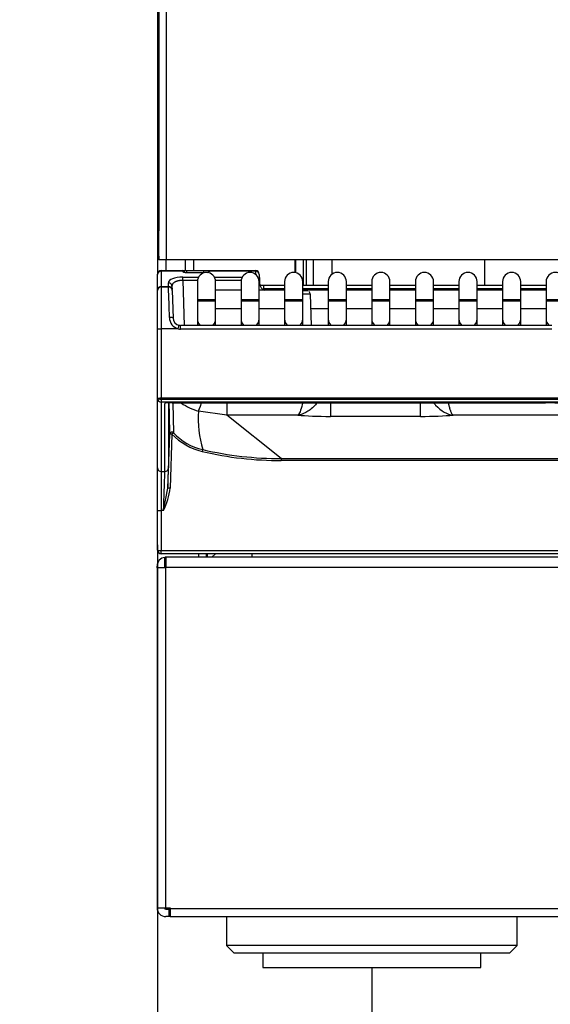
# Model space of a CAD drawing. Header units: millimetres. Extents: x 0 to 287, y 0 to 200.
# Tile 24 of 68: x 29 to 36, y 124 to 137. Entities that reach past the tile are written whole.
import ezdxf
from ezdxf.enums import TextEntityAlignment as Align

# ---------------------------------------------------------------- set-up
doc = ezdxf.new("R2010")
doc.units = ezdxf.units.MM
doc.layers.add('130.193_BW4C_CTM', color=7, linetype='Continuous')
doc.layers.add('Défaut', color=7, linetype='Continuous')
doc.styles.add('SEACAD_Arial', font='arial.ttf')
doc.dimstyles.new('ISO', dxfattribs={"dimtxt": 3, "dimasz": 3, "dimexe": 1.5, "dimexo": 0, "dimgap": 1.5, "dimtad": 1, "dimdec": 0, "dimlfac": 10, "dimtxsty": 'SEACAD_Arial', "dimblk1": '_SE_FILLED', "dimblk2": '_SE_FILLED', "dimsah": 1, "dimcen": 1.5, "dimazin": 0, "dimtfac": 1, "dimtdec": 3, "dimtmove": 0, "dimatfit": 3, "dimfxl": 1, "dimtolj": 1, "dimarcsym": 0})

# ---------------------------------------------------------------- blocks, each defined once
blk = doc.blocks.new('SE')
at = {"layer": '130.193_BW4C_CTM', "color": 7, "linetype": 'Continuous'}
for p, q in [((30.756, 172.539), (30.756, 133.909)), ((30.777, 134.109), (30.777, 172.559)), ((30.877, 172.559), (30.877, 134.109)), ((30.777, 171.599), (30.777, 134.509)), ((30.777, 135.478), (30.777, 135.841)), ((30.777, 134.159), (30.777, 134.509)), ((30.777, 134.159), (30.777, 134.109)), ((30.877, 134.109), (30.777, 134.109)), ((30.777, 134.109), (30.777, 134.109)), ((30.876, 133.959), (30.876, 134.109)), ((47.477, 134.109), (30.877, 134.109)), ((31.136, 134.109), (31.136, 133.959)), ((31.256, 133.959), (31.256, 134.109)), ((32.648, 134.109), (32.648, 133.933)), ((32.656, 134.109), (32.656, 133.932)), ((32.764, 133.759), (32.764, 134.109)), ((32.806, 133.759), (32.806, 134.109)), ((32.906, 133.759), (32.906, 134.109)), ((33.156, 134.109), (33.156, 133.909)), ((35.256, 134.109), (35.256, 133.759)), ((30.806, 133.959), (30.806, 133.952)), ((30.806, 133.959), (31.1, 133.959)), ((30.806, 133.959), (30.806, 133.952)), ((30.806, 133.959), (31.1, 133.959)), ((31.1, 133.952), (30.806, 133.952)), ((30.806, 133.952), (30.806, 133.742)), ((31.1, 133.952), (30.806, 133.952)), ((30.806, 133.952), (30.806, 133.742)), ((31.1, 133.952), (31.1, 133.959)), ((31.1, 133.959), (31.16, 133.959)), ((31.1, 133.952), (31.1, 133.959)), ((31.1, 133.959), (31.16, 133.959)), ((31.1, 133.951), (31.1, 133.952)), ((31.1, 133.951), (31.1, 133.952)), ((31.16, 133.929), (31.16, 133.959)), ((31.16, 133.959), (31.392, 133.959)), ((31.16, 133.929), (31.16, 133.959)), ((31.16, 133.959), (31.392, 133.959)), ((31.391, 133.93), (31.161, 133.93)), ((31.391, 133.93), (31.161, 133.93)), ((31.39, 133.928), (31.161, 133.928)), ((31.39, 133.928), (31.161, 133.928)), ((31.392, 133.929), (31.392, 133.959)), ((31.392, 133.959), (31.472, 133.959)), ((31.392, 133.929), (31.392, 133.959)), ((31.392, 133.959), (31.472, 133.959)), ((31.472, 133.958), (31.47, 133.952)), ((31.472, 133.958), (31.47, 133.952)), ((32.108, 133.952), (31.47, 133.952)), ((32.108, 133.952), (31.47, 133.952)), ((31.472, 133.959), (31.472, 133.958)), ((31.472, 133.959), (32.108, 133.959)), ((31.472, 133.959), (31.472, 133.958)), ((31.472, 133.959), (32.108, 133.959)), ((32.108, 133.952), (32.108, 133.959)), ((32.108, 133.952), (32.108, 133.959)), ((32.11, 133.907), (32.108, 133.952)), ((32.11, 133.907), (32.108, 133.952)), ((30.756, 133.906), (30.756, 133.909)), ((30.756, 133.906), (30.756, 133.909)), ((30.756, 133.695), (30.756, 133.906)), ((30.756, 133.695), (30.756, 133.906)), ((30.907, 133.742), (30.906, 133.79)), ((30.907, 133.742), (30.906, 133.79)), ((31.103, 133.871), (31.322, 133.871)), ((31.103, 133.825), (31.103, 133.871)), ((31.103, 133.871), (31.322, 133.871)), ((31.103, 133.825), (31.103, 133.871)), ((31.307, 133.825), (31.103, 133.825)), ((31.103, 133.825), (31.125, 133.205)), ((31.307, 133.825), (31.103, 133.825)), ((31.103, 133.825), (31.125, 133.205)), ((31.306, 133.809), (31.306, 133.559)), ((31.54, 133.871), (31.922, 133.871)), ((31.54, 133.871), (31.922, 133.871)), ((31.907, 133.825), (31.555, 133.825)), ((31.907, 133.825), (31.555, 133.825)), ((31.556, 133.559), (31.556, 133.809)), ((31.906, 133.809), (31.906, 133.559)), ((32.155, 133.826), (32.161, 133.826)), ((32.155, 133.826), (32.161, 133.826)), ((32.156, 133.559), (32.156, 133.809)), ((32.162, 133.781), (32.156, 133.781)), ((32.162, 133.781), (32.156, 133.781)), ((32.158, 133.908), (32.161, 133.826)), ((32.158, 133.908), (32.161, 133.826)), ((32.161, 133.826), (32.162, 133.781)), ((32.161, 133.826), (32.162, 133.781)), ((32.506, 133.809), (32.506, 133.559)), ((32.756, 133.559), (32.756, 133.809)), ((33.106, 133.809), (33.106, 133.559)), ((33.356, 133.559), (33.356, 133.809)), ((33.706, 133.809), (33.706, 133.559)), ((33.956, 133.559), (33.956, 133.809)), ((34.306, 133.809), (34.306, 133.559)), ((34.556, 133.559), (34.556, 133.809)), ((34.906, 133.809), (34.906, 133.559)), ((35.156, 133.559), (35.156, 133.809)), ((35.506, 133.809), (35.506, 133.559)), ((35.756, 133.559), (35.756, 133.809)), ((36.106, 133.809), (36.106, 133.559)), ((30.756, 133.684), (30.756, 133.695)), ((30.756, 133.684), (30.756, 133.695)), ((30.756, 133.158), (30.756, 133.684)), ((30.756, 133.158), (30.756, 133.684)), ((30.806, 133.742), (30.907, 133.742)), ((30.806, 133.742), (30.806, 133.734)), ((30.806, 133.742), (30.907, 133.742)), ((30.806, 133.742), (30.806, 133.734)), ((30.806, 133.734), (30.908, 133.734)), ((30.806, 133.734), (30.806, 133.156)), ((30.806, 133.734), (30.908, 133.734)), ((30.806, 133.734), (30.806, 133.156)), ((30.908, 133.735), (30.912, 133.734)), ((30.908, 133.735), (30.912, 133.734)), ((30.956, 133.746), (30.957, 133.697)), ((30.956, 133.746), (30.957, 133.697)), ((30.958, 133.686), (30.971, 133.304)), ((30.958, 133.686), (30.971, 133.304)), ((31.906, 133.689), (31.556, 133.689)), ((32.506, 133.689), (32.156, 133.689)), ((32.165, 133.759), (32.215, 133.759)), ((32.165, 133.759), (32.215, 133.759)), ((32.215, 133.759), (32.215, 133.709)), ((32.215, 133.759), (32.506, 133.759)), ((32.215, 133.759), (32.215, 133.709)), ((32.215, 133.759), (32.506, 133.759)), ((32.215, 133.709), (32.215, 133.696)), ((32.506, 133.709), (32.215, 133.709)), ((32.215, 133.709), (32.215, 133.696)), ((32.506, 133.709), (32.215, 133.709)), ((32.756, 133.759), (33.106, 133.759)), ((32.756, 133.759), (33.106, 133.759)), ((33.106, 133.709), (32.756, 133.709)), ((33.106, 133.709), (32.756, 133.709)), ((33.106, 133.689), (32.756, 133.689)), ((32.758, 133.684), (32.808, 133.684)), ((32.758, 133.684), (32.808, 133.684)), ((33.356, 133.759), (33.706, 133.759)), ((33.356, 133.759), (33.706, 133.759)), ((33.706, 133.709), (33.356, 133.709)), ((33.706, 133.709), (33.356, 133.709)), ((33.706, 133.689), (33.356, 133.689)), ((33.956, 133.759), (34.306, 133.759)), ((33.956, 133.759), (34.306, 133.759)), ((34.306, 133.709), (33.956, 133.709)), ((34.306, 133.709), (33.956, 133.709)), ((34.306, 133.689), (33.956, 133.689)), ((34.556, 133.759), (34.906, 133.759)), ((34.556, 133.759), (34.906, 133.759)), ((34.906, 133.709), (34.556, 133.709)), ((34.906, 133.709), (34.556, 133.709)), ((34.906, 133.689), (34.556, 133.689)), ((35.156, 133.759), (35.506, 133.759)), ((35.156, 133.759), (35.506, 133.759)), ((35.506, 133.709), (35.156, 133.709)), ((35.506, 133.709), (35.156, 133.709)), ((35.506, 133.689), (35.156, 133.689)), ((35.756, 133.759), (36.106, 133.759)), ((35.756, 133.759), (36.106, 133.759)), ((36.106, 133.709), (35.756, 133.709)), ((36.106, 133.709), (35.756, 133.709)), ((36.106, 133.689), (35.756, 133.689)), ((31.556, 133.559), (31.306, 133.559)), ((31.306, 133.559), (31.306, 133.539)), ((31.556, 133.539), (31.306, 133.539)), ((31.306, 133.539), (31.306, 133.293)), ((31.556, 133.539), (31.556, 133.559)), ((31.556, 133.293), (31.556, 133.539)), ((32.156, 133.559), (31.906, 133.559)), ((31.906, 133.559), (31.906, 133.539)), ((32.156, 133.539), (31.906, 133.539)), ((31.906, 133.539), (31.906, 133.293)), ((32.156, 133.539), (32.156, 133.559)), ((32.156, 133.293), (32.156, 133.539)), ((32.756, 133.559), (32.506, 133.559)), ((32.506, 133.559), (32.506, 133.539)), ((32.756, 133.539), (32.506, 133.539)), ((32.506, 133.539), (32.506, 133.293)), ((32.756, 133.539), (32.756, 133.559)), ((32.756, 133.293), (32.756, 133.539)), ((32.858, 133.636), (32.873, 133.205)), ((32.858, 133.636), (32.873, 133.205)), ((33.356, 133.559), (33.106, 133.559)), ((33.106, 133.559), (33.106, 133.539)), ((33.356, 133.539), (33.106, 133.539)), ((33.106, 133.539), (33.106, 133.293)), ((33.356, 133.539), (33.356, 133.559)), ((33.356, 133.293), (33.356, 133.539)), ((33.956, 133.559), (33.706, 133.559)), ((33.706, 133.559), (33.706, 133.539)), ((33.956, 133.539), (33.706, 133.539)), ((33.706, 133.539), (33.706, 133.293)), ((33.956, 133.539), (33.956, 133.559)), ((33.956, 133.293), (33.956, 133.539)), ((34.556, 133.559), (34.306, 133.559)), ((34.306, 133.559), (34.306, 133.539)), ((34.556, 133.539), (34.306, 133.539)), ((34.306, 133.539), (34.306, 133.293)), ((34.556, 133.539), (34.556, 133.559)), ((34.556, 133.293), (34.556, 133.539)), ((35.156, 133.559), (34.906, 133.559)), ((34.906, 133.559), (34.906, 133.539)), ((35.156, 133.539), (34.906, 133.539)), ((34.906, 133.539), (34.906, 133.293)), ((35.156, 133.539), (35.156, 133.559)), ((35.156, 133.293), (35.156, 133.539)), ((35.756, 133.559), (35.506, 133.559)), ((35.506, 133.559), (35.506, 133.539)), ((35.756, 133.539), (35.506, 133.539)), ((35.506, 133.539), (35.506, 133.293)), ((35.756, 133.539), (35.756, 133.559)), ((35.756, 133.293), (35.756, 133.539)), ((36.356, 133.559), (36.106, 133.559)), ((36.106, 133.559), (36.106, 133.539)), ((36.356, 133.539), (36.106, 133.539)), ((36.106, 133.539), (36.106, 133.293)), ((31.556, 133.439), (31.906, 133.439)), ((32.156, 133.439), (32.506, 133.439)), ((32.865, 133.439), (33.106, 133.439)), ((33.356, 133.439), (33.706, 133.439)), ((33.956, 133.439), (34.306, 133.439)), ((34.556, 133.439), (34.906, 133.439)), ((35.156, 133.439), (35.506, 133.439)), ((35.756, 133.439), (36.106, 133.439)), ((31.306, 133.293), (31.306, 133.205)), ((31.556, 133.205), (31.556, 133.293)), ((31.906, 133.293), (31.906, 133.205)), ((32.156, 133.205), (32.156, 133.293)), ((32.506, 133.293), (32.506, 133.205)), ((32.756, 133.205), (32.756, 133.293)), ((33.106, 133.293), (33.106, 133.205)), ((33.356, 133.205), (33.356, 133.293)), ((33.706, 133.293), (33.706, 133.205)), ((33.956, 133.205), (33.956, 133.293)), ((34.306, 133.293), (34.306, 133.205)), ((34.556, 133.205), (34.556, 133.293)), ((34.906, 133.293), (34.906, 133.205)), ((35.156, 133.205), (35.156, 133.293)), ((35.506, 133.293), (35.506, 133.205)), ((35.756, 133.205), (35.756, 133.293)), ((36.106, 133.293), (36.106, 133.205)), ((30.756, 132.195), (30.756, 133.158)), ((30.756, 132.195), (30.756, 133.158)), ((30.806, 133.156), (30.806, 132.201)), ((31.043, 133.156), (30.806, 133.156)), ((30.806, 133.156), (30.806, 132.201)), ((31.043, 133.156), (30.806, 133.156)), ((31.071, 133.153), (31.071, 133.205)), ((36.183, 133.205), (31.071, 133.205)), ((31.071, 133.153), (31.071, 133.205)), ((36.183, 133.205), (31.071, 133.205)), ((36.183, 133.153), (31.071, 133.153)), ((36.183, 133.153), (31.071, 133.153)), ((30.756, 132.195), (30.756, 132.195)), ((30.756, 131.242), (30.756, 132.195)), ((30.756, 132.195), (30.756, 132.195)), ((30.756, 131.242), (30.756, 132.195)), ((30.806, 132.201), (30.806, 132.189)), ((47.656, 132.201), (30.806, 132.201)), ((30.806, 132.201), (30.806, 132.189)), ((47.656, 132.201), (30.806, 132.201)), ((30.806, 132.189), (30.806, 132.145)), ((30.806, 132.189), (47.656, 132.189)), ((30.806, 132.189), (30.806, 132.145)), ((30.806, 132.189), (47.656, 132.189)), ((30.806, 132.145), (30.806, 131.192)), ((47.656, 132.145), (30.806, 132.145)), ((30.806, 132.145), (30.806, 131.192)), ((47.656, 132.145), (30.806, 132.145)), ((30.858, 131.192), (30.858, 132.127)), ((30.858, 131.192), (30.858, 132.127)), ((30.908, 132.138), (30.908, 131.24)), ((30.908, 132.138), (30.908, 131.24)), ((30.959, 132.139), (36.096, 132.139)), ((30.959, 132.139), (36.096, 132.139)), ((30.959, 132.139), (36.096, 132.139)), ((30.959, 132.139), (36.096, 132.139)), ((30.968, 132.139), (30.978, 131.725)), ((30.968, 132.139), (30.978, 131.725)), ((31.709, 131.969), (31.32, 132.023)), ((31.709, 131.969), (31.32, 132.023)), ((31.709, 132.137), (31.709, 131.969)), ((31.709, 132.137), (31.709, 131.969)), ((33.138, 132.139), (33.138, 131.951)), ((33.138, 132.139), (33.138, 131.951)), ((34.374, 132.139), (34.374, 131.951)), ((34.374, 132.139), (34.374, 131.951)), ((36.096, 132.139), (36.096, 132.139)), ((36.096, 132.139), (36.096, 132.139)), ((32.461, 131.369), (31.709, 131.969)), ((32.688, 131.969), (31.709, 131.969)), ((32.461, 131.369), (31.709, 131.969)), ((32.688, 131.969), (31.709, 131.969)), ((34.374, 131.951), (33.138, 131.951)), ((34.374, 131.951), (33.138, 131.951)), ((43.638, 131.969), (34.825, 131.969)), ((43.638, 131.969), (34.825, 131.969)), ((30.9, 130.961), (30.926, 131.705)), ((30.9, 130.961), (30.926, 131.705)), ((30.956, 131.708), (30.93, 130.963)), ((30.956, 131.708), (30.93, 130.963)), ((32.461, 131.369), (32.461, 131.342)), ((32.461, 131.369), (46.001, 131.369)), ((32.461, 131.369), (32.461, 131.342)), ((32.461, 131.369), (46.001, 131.369)), ((46.001, 131.342), (32.461, 131.342)), ((46.001, 131.342), (32.461, 131.342)), ((30.756, 130.658), (30.756, 131.242)), ((30.756, 130.658), (30.756, 131.242)), ((30.806, 131.192), (30.806, 130.652)), ((30.806, 131.192), (30.858, 131.192)), ((30.806, 131.192), (30.806, 130.652)), ((30.806, 131.192), (30.858, 131.192)), ((30.84, 130.652), (30.9, 130.961)), ((30.84, 130.652), (30.9, 130.961)), ((30.756, 130.109), (30.756, 130.658)), ((30.756, 130.109), (30.756, 130.658)), ((30.806, 130.652), (30.806, 130.104)), ((30.84, 130.652), (30.806, 130.652)), ((30.806, 130.652), (30.806, 130.104)), ((30.84, 130.652), (30.806, 130.652)), ((30.756, 130.109), (30.756, 130.109)), ((30.756, 130.108), (30.756, 130.109)), ((30.756, 130.109), (30.756, 130.109)), ((30.756, 130.108), (30.756, 130.109)), ((30.806, 130.104), (30.806, 130.103)), ((30.806, 130.104), (30.806, 130.103)), ((30.806, 130.059), (30.806, 130.103)), ((30.806, 130.103), (47.656, 130.103)), ((30.806, 130.059), (30.806, 130.103)), ((30.806, 130.103), (47.656, 130.103)), ((47.656, 130.059), (30.806, 130.059)), ((47.656, 130.059), (30.806, 130.059)), ((30.857, 129.903), (30.857, 130.009)), ((30.871, 130.009), (30.871, 129.875)), ((30.871, 130.009), (30.878, 130.009)), ((79.624, 130.009), (30.878, 130.009)), ((31.326, 130.009), (31.326, 130.059)), ((31.426, 130.059), (31.426, 130.009)), ((31.446, 130.009), (31.446, 130.059)), ((31.556, 130.059), (31.506, 130.009)), ((32.056, 130.059), (32.056, 130.009)), ((30.751, 129.864), (30.751, 129.889)), ((30.871, 129.864), (30.751, 129.864)), ((30.751, 129.864), (30.751, 125.179)), ((30.851, 129.889), (30.851, 129.864)), ((30.871, 129.875), (79.631, 129.875)), ((30.871, 129.875), (30.871, 129.864)), ((30.871, 125.179), (30.871, 129.864)), ((30.751, 125.179), (30.871, 125.179)), ((30.871, 125.159), (30.871, 125.179)), ((30.871, 125.179), (30.931, 125.179)), ((30.871, 125.159), (30.917, 125.159)), ((30.917, 125.159), (30.931, 125.159)), ((30.917, 125.059), (30.917, 125.159)), ((30.931, 125.179), (30.931, 125.165)), ((79.571, 125.165), (30.931, 125.165)), ((30.931, 125.165), (30.931, 125.06)), ((30.917, 125.059), (30.871, 125.059)), ((30.941, 125.059), (30.917, 125.059)), ((30.941, 125.059), (79.561, 125.059)), ((31.706, 125.059), (31.706, 124.659)), ((35.706, 124.659), (35.706, 125.059)), ((35.706, 124.659), (31.706, 124.659)), ((31.706, 124.659), (31.806, 124.559)), ((31.806, 124.559), (35.606, 124.559)), ((32.206, 124.559), (32.206, 124.359)), ((35.206, 124.359), (35.206, 124.559)), ((35.606, 124.559), (35.706, 124.659)), ((32.206, 124.359), (35.206, 124.359))]:
    blk.add_line(p, q, dxfattribs=at)
for centre, radius, start, end in [((30.851, 135.84), 0.0741, 179.2533, 180.0822), ((30.806, 133.909), 0.05, 90, 180), ((30.806, 133.909), 0.05, 90, 180), ((31.1, 133.929), 0.03, 24.0641, 90), ((31.1, 133.929), 0.03, 24.0641, 90), ((31.1, 133.929), 0.03, 2.0076, 24.0641), ((31.1, 133.929), 0.03, 2.0076, 24.0641), ((31.431, 133.809), 0.125, 0, 180), ((31.472, 133.929), 0.03, 155.8058, 161.8745), ((31.472, 133.929), 0.03, 156.817, 161.8745), ((32.031, 133.809), 0.125, 0, 180), ((32.108, 133.909), 0.05, 2.0076, 90), ((32.108, 133.909), 0.05, 2.0076, 90), ((32.631, 133.809), 0.125, 0, 180), ((33.231, 133.809), 0.125, 0, 180), ((33.831, 133.809), 0.125, 0, 180), ((34.431, 133.809), 0.125, 0, 180), ((35.031, 133.809), 0.125, 0, 180), ((35.631, 133.809), 0.125, 0, 180), ((36.231, 133.809), 0.125, 0, 180), ((32.262, 133.784), 0.1, 182.0076, 251.8051), ((32.262, 133.784), 0.1, 182.0076, 251.8051), ((30.806, 133.684), 0.05, 90, 180), ((30.806, 133.684), 0.05, 90, 180), ((30.908, 133.684), 0.05, 42.1689, 90), ((30.908, 133.684), 0.05, 42.1689, 90), ((-32.528, 131.51), 63.475, 1.6283, 2.00164), ((-32.528, 131.51), 63.475, 1.6283, 2.00164), ((30.919, 133.691), 0.0375, 105.1419, 106.5748), ((30.908, 133.684), 0.05, 2, 23.2185), ((30.908, 133.684), 0.05, 2, 23.2185), ((32.808, 133.634), 0.05, 68.6941, 90), ((32.808, 133.634), 0.05, 68.6941, 90), ((32.808, 133.634), 0.05, 2.0076, 49.011), ((32.808, 133.634), 0.05, 2.0076, 49.011), ((32.76, 129.673), 3.964, 88.5936, 90.0256), ((32.76, 129.673), 3.964, 88.5936, 90.0256), ((31.086, 133.315), 0.165, 180.4599, 254.6625), ((31.086, 133.315), 0.165, 180.4599, 254.6625), ((31.077, 133.309), 0.106, 182.6579, 256.5762), ((31.077, 133.309), 0.106, 182.6579, 256.5762), ((31.071, 133.299), 0.0937, 258.4779, 269.9595), ((31.071, 133.299), 0.0937, 258.4779, 269.9595), ((-46.588, 130.207), 77.529, 1.10673, 1.42728), ((-46.588, 130.207), 77.529, 1.10673, 1.42728), ((31.54, 132.792), 0.8, 235.3223, 254.02), ((31.54, 132.792), 0.8, 235.3223, 254.02), ((32.979, 131.942), 1.662, 177.1836, 195.6804), ((32.979, 131.942), 1.662, 177.1836, 195.6804), ((36.037, 128.731), 3.408, 84.6188, 89.0207), ((36.037, 128.731), 3.408, 84.6188, 89.0207), ((31.56, 132.274), 0.828, 223.1345, 256.9145), ((31.56, 132.274), 0.828, 223.1345, 256.9145), ((31.56, 132.27), 0.798, 223.1218, 256.897), ((31.56, 132.27), 0.798, 223.1218, 256.897), ((32.462, 136.156), 4.787, 256.926, 269.9826), ((32.462, 136.156), 4.787, 256.926, 269.9826), ((32.463, 136.167), 4.825, 256.9389, 269.9733), ((32.463, 136.167), 4.825, 256.9389, 269.9733), ((4.189, 131.853), 26.726, 358.087, 358.6857), ((4.189, 131.853), 26.726, 358.087, 358.6857), ((-29.589, 132.952), 60.473, 357.82019, 358.33194), ((-29.589, 132.952), 60.473, 357.82019, 358.33194), ((30.01, 131.062), 0.925, 333.745, 353.9108), ((30.01, 131.062), 0.925, 333.745, 353.9108), ((30.871, 129.889), 0.12, 96.8893, 180), ((30.806, 130.109), 0.05, 182.0076, 270), ((30.806, 130.109), 0.05, 182.0076, 270), ((30.871, 129.889), 0.12, 90, 96.8893), ((30.871, 129.889), 0.02, 136.0308, 180), ((30.871, 129.889), 0.02, 90, 136.0308), ((30.871, 125.179), 0.12, 180, 270), ((30.871, 125.179), 0.02, 180, 270)]:
    blk.add_arc(centre, radius, start, end, dxfattribs=at)
for centre, major_axis, ratio, start_param, end_param in [((30.806, 133.906), (-0.05, 0), 0.927184, 4.712389, 6.283185), ((30.806, 133.906), (-0.05, 0), 0.927184, 4.712389, 6.283185), ((31.1, 133.924), (-0.03, -0.0011), 0.927104, 3.406806, 4.679901), ((31.1, 133.924), (-0.03, -0.0011), 0.927104, 3.406806, 4.679901), ((31.1, 133.923), (-0.03, -0.0011), 0.927104, 3.475041, 4.679901), ((31.1, 133.923), (-0.03, -0.0011), 0.927104, 3.475041, 4.679901), ((31.161, 133.9), (0, -0.03), 0.002042, 3.141593, 3.525566), ((31.161, 133.9), (0, -0.03), 0.002042, 3.141593, 3.525566), ((31.392, 133.959), (0.0801, 0.0003), 0.38754, 5.392884, 6.062541), ((31.392, 133.959), (0.0801, 0.0003), 0.38754, 5.392884, 6.062541), ((32.108, 133.906), (-0.05, -0.0018), 0.927104, 3.141593, 4.679901), ((32.108, 133.906), (-0.05, -0.0018), 0.927104, 3.141593, 4.679901), ((31.106, 133.79), (0.2, -0.001), 0.403684, 1.587641, 3.158437), ((31.106, 133.79), (0.2, -0.001), 0.403684, 1.587641, 3.158437), ((30.906, 133.744), (0.05, 0.0017), 0.927105, 0, 1.538432), ((30.906, 133.744), (0.05, 0.0017), 0.927105, 0, 1.538432), ((32.111, 133.825), (-0.05, -0.0018), 0.927104, 3.141593, 3.881498), ((32.111, 133.825), (-0.05, -0.0018), 0.927104, 3.141593, 3.881498), ((30.806, 133.695), (0.05, 0), 0.927184, 1.570796, 3.141593), ((30.806, 133.695), (0.05, 0), 0.927184, 1.570796, 3.141593), ((30.907, 133.695), (0.05, 0.0017), 0.927105, 0, 1.538432), ((30.907, 133.695), (0.05, 0.0017), 0.927105, 0, 1.538432), ((30.921, 133.302), (-0.05, -0.0017), 0.234798, 3.141593, 4.70419), ((30.921, 133.302), (-0.05, -0.0017), 0.234798, 3.141593, 4.70419), ((31.431, 133.293), (0.125, 0), 0.984808, 3.141593, 3.936422), ((31.431, 133.293), (0.125, 0), 0.984808, 5.488356, 6.283185), ((32.031, 133.293), (0.125, 0), 0.984808, 3.141593, 3.936422), ((32.031, 133.293), (0.125, 0), 0.984808, 5.488356, 6.283185), ((32.631, 133.293), (0.125, 0), 0.984808, 3.141593, 3.936422), ((32.631, 133.293), (0.125, 0), 0.984808, 5.488356, 6.283185), ((33.231, 133.293), (0.125, 0), 0.984808, 3.141593, 3.936422), ((33.231, 133.293), (0.125, 0), 0.984808, 5.488356, 6.283185), ((33.831, 133.293), (0.125, 0), 0.984808, 3.141593, 3.936422), ((33.831, 133.293), (0.125, 0), 0.984808, 5.488356, 6.283185), ((34.431, 133.293), (0.125, 0), 0.984808, 3.141593, 3.936422), ((34.431, 133.293), (0.125, 0), 0.984808, 5.488356, 6.283185), ((35.031, 133.293), (0.125, 0), 0.984808, 3.141593, 3.936422), ((35.031, 133.293), (0.125, 0), 0.984808, 5.488356, 6.283185), ((35.631, 133.293), (0.125, 0), 0.984808, 3.141593, 3.936422), ((35.631, 133.293), (0.125, 0), 0.984808, 5.488356, 6.283185), ((36.231, 133.293), (0.125, 0), 0.984808, 3.141593, 3.936422), ((30.806, 133.158), (0.05, 0), 0.052336, 3.141593, 4.712389), ((30.806, 133.158), (0.05, 0), 0.052336, 3.141593, 4.712389), ((31.043, 133.158), (-0.01, -0.049), 0.010479, 1.519495, 3.152127), ((31.043, 133.158), (-0.01, -0.049), 0.010479, 1.519495, 3.152127), ((31.071, 133.31), (0.005, -0.157), 0.952321, 6.062478, 6.254557), ((31.071, 133.31), (0.005, -0.157), 0.952321, 6.062478, 6.254557), ((30.806, 132.195), (0.05, 0), 0.123749, 1.570796, 3.141593), ((30.806, 132.195), (-0.05, 0), 0.1256, 4.712389, 6.283185), ((30.806, 132.195), (0.05, 0), 0.123749, 1.570796, 3.141593), ((30.806, 132.195), (-0.05, 0), 0.1256, 4.712389, 6.283185), ((30.806, 132.195), (-0.05, 0), 0.992546, 0, 1.570796), ((30.806, 132.195), (-0.05, 0), 0.121869, 0, 1.570796), ((30.806, 132.195), (-0.05, 0), 0.992546, 0, 1.570796), ((30.806, 132.195), (-0.05, 0), 0.121869, 0, 1.570796), ((30.958, 132.127), (-0.1, 0), 0.123668, 4.706097, 6.283089), ((30.958, 132.127), (-0.1, 0), 0.123668, 4.706097, 6.283089), ((31.471, 132.551), (-0.153, -0.528), 0.034069, 0.066542, 0.686241), ((31.471, 132.551), (-0.153, -0.528), 0.034069, 0.066542, 0.686241), ((33.143, 132.004), (-0.6, 0), 0.089045, 0.71088, 1.563418), ((33.143, 132.004), (-0.6, 0), 0.089045, 0.71088, 1.563418), ((34.37, 132.004), (0.6, 0), 0.089045, 4.719767, 5.572305), ((34.37, 132.004), (0.6, 0), 0.089045, 4.719767, 5.572305), ((30.956, 131.704), (0.03, 0.0006), 0.996897, 0.740545, 3.08633), ((30.956, 131.704), (0.03, 0.0006), 0.996897, 0.740545, 3.08633), ((30.956, 131.704), (-0.03, 0.001), 0.121796, 4.71664, 6.278804), ((30.956, 131.704), (-0.03, 0.001), 0.121796, 4.71664, 6.278804), ((30.956, 131.704), (0.0219, 0.0205), 0.089156, 0.053351, 1.487281), ((30.956, 131.704), (0.0219, 0.0205), 0.089156, 0.053351, 1.487281), ((31.373, 131.464), (0.0068, 0.0292), 0.027683, 0.077528, 1.451786), ((31.373, 131.464), (0.0068, 0.0292), 0.027683, 0.077528, 1.451786), ((30.806, 131.242), (0.05, 0), 0.992546, 3.141593, 4.712389), ((30.806, 131.242), (0.05, 0), 0.992546, 3.141593, 4.712389), ((30.858, 131.242), (0.05, 0), 0.992546, 4.712389, 6.247499), ((30.858, 131.242), (0.05, 0), 0.992546, 4.712389, 6.247499), ((30.93, 130.96), (-0.03, 0.001), 0.121796, 4.71664, 6.278804), ((30.93, 130.96), (-0.03, 0.001), 0.121796, 4.71664, 6.278804), ((30.806, 130.658), (0.05, 0), 0.121869, 3.141593, 4.712389), ((30.806, 130.658), (0.05, 0), 0.121869, 3.141593, 4.712389), ((30.806, 130.11), (-0.05, -0.0009), 0.121832, 0.002135, 1.568662), ((30.806, 130.11), (-0.05, -0.0009), 0.121832, 0.002135, 1.568662), ((30.806, 130.109), (0.05, 0.0018), 0.121796, 3.141593, 4.70812), ((30.806, 130.109), (0.05, 0.0018), 0.121796, 3.141593, 4.70812), ((30.878, 129.889), (0, 0.12), 0.681139, 0, 0.083678), ((30.941, 125.179), (0, 0.12), 0.830576, 3.042793, 3.141593)]:
    blk.add_ellipse(centre, major_axis=major_axis, ratio=ratio, start_param=start_param, end_param=end_param, dxfattribs=at)
for points, knots in [([(30.777, 135.659), (30.777, 135.644), (30.777, 135.611), (30.777, 135.554), (30.777, 135.505), (30.777, 135.482), (30.777, 135.478), (30.777, 135.478), (30.777, 135.478), (30.777, 135.478)], [0, 0, 0, 0, 0.1249589, 0.3301916, 0.5384391, 0.7468293, 0.8514852, 0.8578183, 0.8581532, 0.8581532, 0.8581532, 0.8581532]), ([(31.161, 133.93), (31.157, 133.93), (31.15, 133.93), (31.144, 133.931), (31.142, 133.931)], [0, 0, 0, 0, 0.1605548, 0.3003117, 0.3003117, 0.3003117, 0.3003117]), ([(31.161, 133.93), (31.157, 133.93), (31.15, 133.93), (31.144, 133.931), (31.142, 133.931)], [0, 0, 0, 0, 0.1605548, 0.3003117, 0.3003117, 0.3003117, 0.3003117]), ([(31.103, 133.825), (31.099, 133.825), (31.092, 133.825), (31.08, 133.824), (31.069, 133.823), (31.058, 133.821), (31.047, 133.819), (31.036, 133.817), (31.026, 133.814), (31.016, 133.811), (31.006, 133.807), (30.997, 133.802), (30.987, 133.796), (30.977, 133.788), (30.968, 133.78), (30.961, 133.769), (30.956, 133.758), (30.956, 133.75), (30.956, 133.746)], [0, 0, 0, 0, 0.04531, 0.091013, 0.137187, 0.18391, 0.231258, 0.279301, 0.328109, 0.377748, 0.42828, 0.479764, 0.545692, 0.619842, 0.702297, 0.793114, 0.892338, 1, 1, 1, 1]), ([(31.103, 133.825), (31.099, 133.825), (31.092, 133.825), (31.08, 133.824), (31.069, 133.823), (31.058, 133.821), (31.047, 133.819), (31.036, 133.817), (31.026, 133.814), (31.016, 133.811), (31.006, 133.807), (30.997, 133.802), (30.987, 133.796), (30.977, 133.788), (30.968, 133.78), (30.961, 133.769), (30.956, 133.758), (30.956, 133.75), (30.956, 133.746)], [0, 0, 0, 0, 0.04531, 0.091013, 0.137187, 0.18391, 0.231258, 0.279301, 0.328109, 0.377748, 0.42828, 0.479764, 0.545692, 0.619842, 0.702297, 0.793114, 0.892338, 1, 1, 1, 1]), ([(32.753, 132.136), (32.752, 132.129), (32.75, 132.122), (32.73, 132.031), (32.708, 131.98), (32.688, 131.969)], [0.4584322, 0.4584322, 0.4584322, 0.4584322, 0.5, 0.5, 1, 1, 1, 1]), ([(32.753, 132.136), (32.752, 132.129), (32.75, 132.122), (32.73, 132.031), (32.708, 131.98), (32.688, 131.969)], [0.4584322, 0.4584322, 0.4584322, 0.4584322, 0.5, 0.5, 1, 1, 1, 1]), ([(32.952, 132.135), (32.946, 132.127), (32.92, 132.097), (32.874, 132.053), (32.824, 132.018), (32.783, 131.996), (32.751, 131.983), (32.723, 131.975), (32.705, 131.972), (32.695, 131.97), (32.69, 131.97), (32.688, 131.969)], [0.4557843, 0.4557843, 0.4557843, 0.4557843, 0.5008738, 0.6271719, 0.7507421, 0.8005691, 0.875683, 0.9380697, 0.9692446, 0.9848274, 1, 1, 1, 1]), ([(32.952, 132.135), (32.946, 132.127), (32.92, 132.097), (32.874, 132.053), (32.824, 132.018), (32.783, 131.996), (32.751, 131.983), (32.723, 131.975), (32.705, 131.972), (32.695, 131.97), (32.69, 131.97), (32.688, 131.969)], [0.4557843, 0.4557843, 0.4557843, 0.4557843, 0.5008738, 0.6271719, 0.7507421, 0.8005691, 0.875683, 0.9380697, 0.9692446, 0.9848274, 1, 1, 1, 1]), ([(34.56, 132.135), (34.568, 132.125), (34.576, 132.115), (34.66, 132.025), (34.745, 131.977), (34.825, 131.969)], [0.443612, 0.443612, 0.443612, 0.443612, 0.5, 0.5, 1, 1, 1, 1]), ([(34.56, 132.135), (34.568, 132.125), (34.576, 132.115), (34.66, 132.025), (34.745, 131.977), (34.825, 131.969)], [0.443612, 0.443612, 0.443612, 0.443612, 0.5, 0.5, 1, 1, 1, 1]), ([(34.759, 132.136), (34.76, 132.131), (34.761, 132.124), (34.764, 132.115), (34.765, 132.108), (34.767, 132.099), (34.77, 132.088), (34.774, 132.075), (34.778, 132.06), (34.783, 132.045), (34.788, 132.029), (34.794, 132.013), (34.801, 131.998), (34.808, 131.985), (34.816, 131.975), (34.822, 131.971), (34.825, 131.969)], [0.4701012, 0.4701012, 0.4701012, 0.4701012, 0.5004301, 0.5091216, 0.5227701, 0.5413756, 0.5649379, 0.5934569, 0.6269323, 0.6653636, 0.7087505, 0.7570925, 0.8103891, 0.8686396, 0.9318435, 1, 1, 1, 1]), ([(34.759, 132.136), (34.76, 132.131), (34.761, 132.124), (34.764, 132.115), (34.765, 132.108), (34.767, 132.099), (34.77, 132.088), (34.774, 132.075), (34.778, 132.06), (34.783, 132.045), (34.788, 132.029), (34.794, 132.013), (34.801, 131.998), (34.808, 131.985), (34.816, 131.975), (34.822, 131.971), (34.825, 131.969)], [0.4701012, 0.4701012, 0.4701012, 0.4701012, 0.5004301, 0.5091216, 0.5227701, 0.5413756, 0.5649379, 0.5934569, 0.6269323, 0.6653636, 0.7087505, 0.7570925, 0.8103891, 0.8686396, 0.9318435, 1, 1, 1, 1])]:
    blk.add_open_spline(points, degree=3, knots=knots, dxfattribs=at)
blk.add_open_spline([(31.161, 133.928), (31.128, 133.928), (31.101, 133.938), (31.1, 133.951)], degree=3, dxfattribs=at)
blk.add_open_spline([(31.161, 133.928), (31.128, 133.928), (31.101, 133.938), (31.1, 133.951)], degree=3, dxfattribs=at)
blk = doc.blocks.new('DMBLK27')
at = {"layer": 'Défaut', "linetype": 'Continuous'}
for points in [[(33.756, 108.204), (33.756, 109.204), (30.756, 108.704)], [(76.736, 108.204), (79.736, 108.704), (76.736, 109.204)]]:
    blk.add_hatch(color=7, dxfattribs=at).paths.add_polyline_path(points)
at = {"layer": 'Défaut', "color": 7, "linetype": 'Continuous'}
for p, q in [((79.736, 134.139), (79.736, 107.204)), ((30.756, 130.179), (30.756, 107.204)), ((30.756, 108.704), (79.736, 108.704))]:
    blk.add_line(p, q, dxfattribs=at)
at = {"layer": 'Défaut', "color": 7, "linetype": 'Continuous', "style": 'SEACAD_Arial'}
blk.add_text('490', height=3, dxfattribs=at).set_placement((51.724, 112.454), align=Align.TOP_LEFT)
blk = doc.blocks.new('_SE_FILLED')
at = {"color": 0}
blk.add_line((0, 0), (-1, 0), dxfattribs=at)
blk.add_solid([(0, 0), (-1, -0.1665), (-1, 0.1665), (0, 0)], dxfattribs=at)
blk = doc.blocks.new('DMBLK28')
at = {"layer": 'Défaut', "linetype": 'Continuous'}
for points in [[(27.756, 117.521), (30.756, 118.021), (27.756, 118.521)], [(36.706, 117.521), (36.706, 118.521), (33.706, 118.021)]]:
    blk.add_hatch(color=7, dxfattribs=at).paths.add_polyline_path(points)
at = {"layer": 'Défaut', "color": 7, "linetype": 'Continuous'}
for p, q in [((30.756, 130.179), (30.756, 116.521)), ((33.706, 124.359), (33.706, 116.521)), ((21.946, 118.021), (39.706, 118.021))]:
    blk.add_line(p, q, dxfattribs=at)
at = {"layer": 'Défaut', "color": 7, "linetype": 'Continuous', "style": 'SEACAD_Arial'}
blk.add_text('30', height=3, dxfattribs=at).set_placement((22.996, 121.771), align=Align.TOP_LEFT)
blk = doc.blocks.new('DMBLK29')
at = {"layer": 'Défaut', "linetype": 'Continuous'}
for points in [[(36.706, 117.521), (36.706, 118.521), (33.706, 118.021)], [(47.686, 117.521), (50.686, 118.021), (47.686, 118.521)]]:
    blk.add_hatch(color=7, dxfattribs=at).paths.add_polyline_path(points)
at = {"layer": 'Défaut', "color": 7, "linetype": 'Continuous'}
for p, q in [((33.706, 124.359), (33.706, 116.521)), ((50.686, 124.359), (50.686, 116.521)), ((33.706, 118.021), (50.686, 118.021))]:
    blk.add_line(p, q, dxfattribs=at)
at = {"layer": 'Défaut', "color": 7, "linetype": 'Continuous', "style": 'SEACAD_Arial'}
blk.add_text('170', height=3, dxfattribs=at).set_placement((38.674, 121.771), align=Align.TOP_LEFT)

msp = doc.modelspace()

# ---------------------------------------------------------------- block references
at = {"layer": 'Défaut'}
msp.add_blockref('SE', (0, 0), dxfattribs=at)

# ---------------------------------------------------------------- dimensions: what is measured, and where the dimension line sits
at = {"layer": 'Défaut', "color": 7, "linetype": 'Continuous'}
for base, p1, p2, picture, middle in [((79.7361, 108.7038), (30.7561, 130.1794), (79.7361, 134.1394), 'DMBLK27', (55.2461, 108.7038)), ((33.7060934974, 118.0210268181), (30.7560934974, 130.1794327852), (33.7060934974, 124.3594327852), 'DMBLK28', (28.7420881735, 118.0210268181))]:
    dim = msp.add_linear_dim(base=base, p1=p1, p2=p2, text='\\A1;<>', dimstyle='ISO', dxfattribs=at)
    dim.commit()
    dim.dimension.update_dxf_attribs({"geometry": picture, "text_midpoint": middle, "dimtype": 160})
dim = msp.add_linear_dim(base=(33.7061, 118.021), p1=(33.7061, 124.3594), p2=(50.6861, 124.3594), angle=0, text='\\A1;<>', dimstyle='ISO', dxfattribs=at)
dim.commit()
dim.dimension.update_dxf_attribs({"geometry": 'DMBLK29', "text_midpoint": (42.1961, 118.021), "dimtype": 161})

doc.saveas('drawing.dxf')
